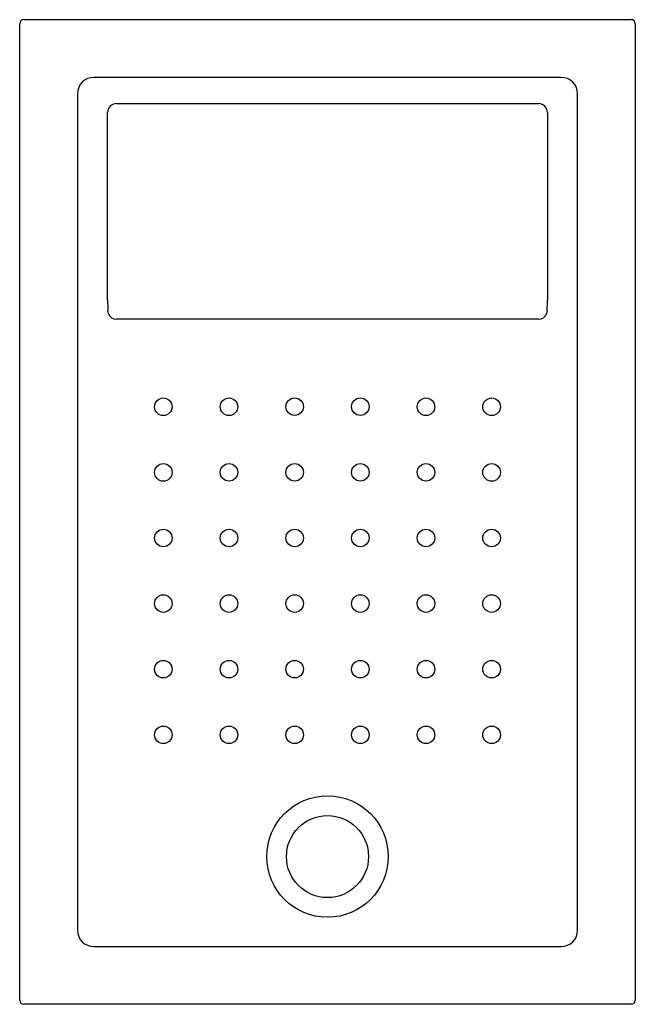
# Model space of a CAD drawing. Header units: millimetres. Extents: x 5152.85 to 5153.6, y 3659.83 to 3661.03.
import ezdxf

# ---------------------------------------------------------------- set-up
doc = ezdxf.new("R2010")
doc.units = ezdxf.units.MM
doc.layers.add('SANINDUSA', color=3, linetype='Continuous')

msp = doc.modelspace()

# ---------------------------------------------------------------- linework, layer by layer
at = {"layer": 'SANINDUSA'}
for p, q in [((5152.8514, 3659.8353), (5152.8514, 3661.0256)), ((5152.8564, 3661.0306), (5153.5966, 3661.0306)), ((5153.6016, 3661.0256), (5153.6016, 3659.8353)), ((5153.5113, 3660.9602), (5152.9417, 3660.9602)), ((5152.9217, 3660.9402), (5152.9217, 3659.9207)), ((5153.5313, 3659.9207), (5153.5313, 3660.9402)), ((5152.9693, 3660.9282), (5153.4837, 3660.9282)), ((5152.9584, 3660.6886), (5152.9584, 3660.9173)), ((5153.4946, 3660.9173), (5153.4946, 3660.6886)), ((5152.9591, 3660.6739), (5152.9588, 3660.6763)), ((5152.9595, 3660.6724), (5152.9591, 3660.6739)), ((5153.4939, 3660.6739), (5153.4935, 3660.6724)), ((5153.4942, 3660.6763), (5153.4939, 3660.6739)), ((5152.9417, 3659.9007), (5153.5113, 3659.9007)), ((5153.5966, 3659.8303), (5152.8564, 3659.8303))]:
    msp.add_line(p, q, dxfattribs=at)
at = {"layer": 'SANINDUSA', "flags": 128}
msp.add_lwpolyline([(5153.4838, 3660.6653), (5153.4698, 3660.6653), (5153.4418, 3660.6653), (5153.2745, 3660.6654), (5153.2265, 3660.6654), (5153.0345, 3660.6653), (5152.9692, 3660.6653)], dxfattribs=at)
at = {"layer": 'SANINDUSA'}
for centre, radius in [((5153.0265, 3660.5587), 0.0107), ((5153.1065, 3660.5587), 0.0107), ((5153.1865, 3660.5588), 0.0107), ((5153.2665, 3660.5588), 0.0107), ((5153.3465, 3660.5587), 0.0107), ((5153.4265, 3660.5587), 0.0107), ((5153.0265, 3660.4787), 0.0107), ((5153.1065, 3660.4788), 0.0107), ((5153.1865, 3660.4788), 0.0107), ((5153.2665, 3660.4788), 0.0107), ((5153.3465, 3660.4788), 0.0107), ((5153.4265, 3660.4787), 0.0107), ((5153.0265, 3660.3988), 0.0107), ((5153.1065, 3660.3988), 0.0107), ((5153.1865, 3660.3988), 0.0107), ((5153.2665, 3660.3988), 0.0107), ((5153.3465, 3660.3988), 0.0107), ((5153.4265, 3660.3988), 0.0107), ((5153.0265, 3660.3188), 0.0107), ((5153.1065, 3660.3188), 0.0107), ((5153.1865, 3660.3188), 0.0107), ((5153.2665, 3660.3188), 0.0107), ((5153.3465, 3660.3188), 0.0107), ((5153.4265, 3660.3188), 0.0107), ((5153.0265, 3660.2388), 0.0107), ((5153.1065, 3660.2388), 0.0107), ((5153.1865, 3660.2388), 0.0107), ((5153.2665, 3660.2388), 0.0107), ((5153.3465, 3660.2388), 0.0107), ((5153.4265, 3660.2388), 0.0107), ((5153.0265, 3660.1588), 0.0107), ((5153.1065, 3660.1588), 0.0107), ((5153.1865, 3660.1588), 0.0107), ((5153.2665, 3660.1588), 0.0107), ((5153.3465, 3660.1588), 0.0107), ((5153.4265, 3660.1588), 0.0107), ((5153.2265, 3660.0104), 0.074), ((5153.2265, 3660.0104), 0.05)]:
    msp.add_circle(centre, radius, dxfattribs=at)
for centre, radius, start, end in [((5152.8564, 3661.0256), 0.005, 90.0211, 179.9789), ((5153.5966, 3661.0256), 0.005, 0.0211, 89.9789), ((5152.9693, 3660.9173), 0.0109, 89.9876, 179.9876), ((5153.4837, 3660.9173), 0.0109, 0.0124, 90.0124), ((5153.1689, 3660.6894), 0.2104, 180.2165, 183.5555), ((5153.2291, 3660.6912), 0.2655, 356.7936, 359.437), ((5152.9692, 3660.6754), 0.0101, 197.1437, 270.0084), ((5153.4838, 3660.6754), 0.0101, 270, 342.8686), ((5152.8564, 3659.8353), 0.005, 180.0211, 269.9789), ((5153.5966, 3659.8353), 0.005, 270.0211, 359.9789)]:
    msp.add_arc(centre, radius, start, end, dxfattribs=at)
for centre, major_axis, start_param, end_param in [((5152.9418, 3660.9402), (0.0142, -0.0142), 2.356803, 3.926382), ((5153.5113, 3660.9402), (0.0142, 0.0142), 5.498396, 7.067974), ((5152.9418, 3659.9207), (-0.0142, -0.0142), 5.498396, 7.067974), ((5153.5113, 3659.9207), (0.0142, -0.0142), 5.498396, 7.067974)]:
    msp.add_ellipse(centre, major_axis=major_axis, ratio=0.997933, start_param=start_param, end_param=end_param, dxfattribs=at)

doc.saveas('drawing.dxf')
